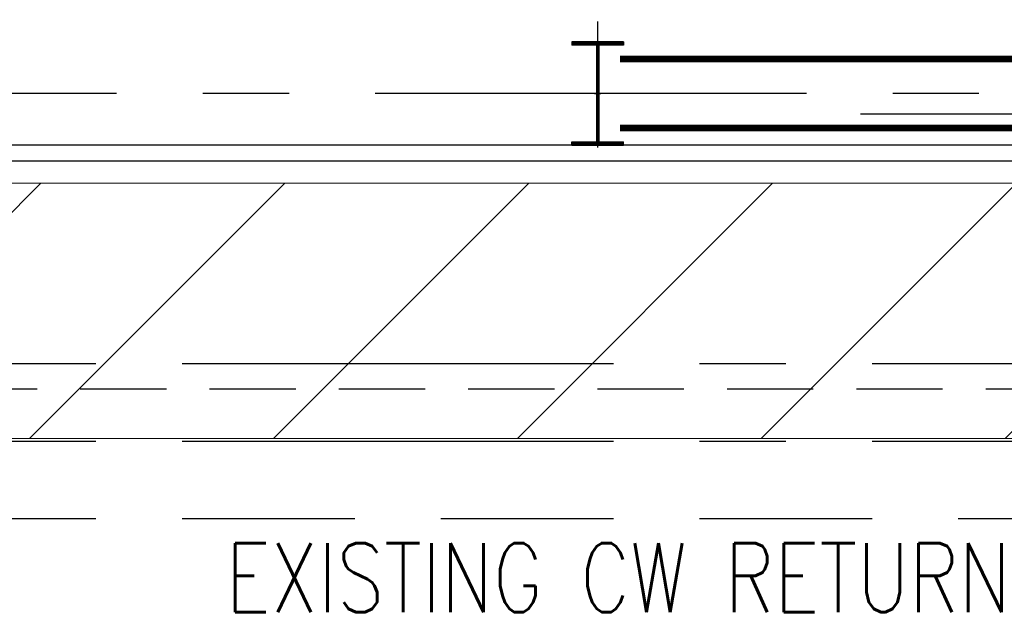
# Model space of a CAD drawing. Header units: inches. Extents: x -4968858 to -265257, y -220693 to 1871410.
# Tile 103 of 225: x -1933143 to -1918870, y 1131476 to 1139952. Entities that reach past the tile are written whole.
import ezdxf
from ezdxf.enums import TextEntityAlignment as Align

# ---------------------------------------------------------------- set-up
doc = ezdxf.new("R2010")
doc.units = ezdxf.units.IN
doc.header["$MEASUREMENT"] = 0
for name, pattern in [('CENTER', [2, 1.25, -0.25, 0.25, -0.25]), ('CONTINOUS', [0]), ('DASHDOT', [1, 0.5, -0.25, 0, -0.25]), ('HIDDEN', [0.375, 0.25, -0.125])]:
    doc.linetypes.add(name, pattern=pattern)
for name, color, linetype in [('COL', 2, 'CENTER'), ('GRID', 8, 'Continuous'), ('HATCH', 9, 'Continuous'), ('PIPE RACK', 150, 'Continuous'), ('STR', 2, 'Continuous'), ('WALL', 6, 'Continuous')]:
    doc.layers.add(name, color=color, linetype=linetype)
doc.layers.add('P', color=250, linetype='Continuous', lineweight=100)
doc.styles.add('ROMANS', font='romans.shx', dxfattribs={"width": 0.8})

# ---------------------------------------------------------------- blocks, each defined once
blk = doc.blocks.new('A$C1C927E47')
at = {"layer": 'COL', "linetype": 'CONTINOUS'}
h = blk.add_hatch(dxfattribs=at)
h.set_pattern_fill('ANSI31', color=1, scale=100, style=0)
h.paths.add_polyline_path([(375, 750), (0, 750), (0, 700), (375, 700)])
h.paths.add_polyline_path([(0, 750), (-375, 750), (-375, 700), (0, 700)])
h.paths.add_polyline_path([(16, 0), (0, 0), (0, -700), (16, -700)])
h.paths.add_polyline_path([(16, 700), (0, 700), (0, 0), (16, 0)])
h.paths.add_polyline_path([(0, 700), (-16, 700), (-16, 0), (0, 0)])
h.paths.add_polyline_path([(0, 0), (-16, 0), (-16, -700), (0, -700)])
h.paths.add_polyline_path([(0, -700), (-375, -700), (-375, -750), (0, -750)])
h.paths.add_polyline_path([(375, -700), (0, -700), (0, -750), (375, -750)])
at = {"layer": 'COL', "color": 1, "linetype": 'CONTINOUS'}
for p, q in [((375, 750), (-375, 750)), ((375, 750), (375, 700)), ((375, 700), (-375, 700)), ((16, -700), (16, 700)), ((-375, -700), (375, -700)), ((-375, -750), (-375, -700)), ((375, -750), (375, -700)), ((-375, -750), (375, -750))]:
    blk.add_line(p, q, dxfattribs=at)
at = {"layer": 'COL', "color": 1}
for p, q in [((-375, 750), (-375, 700)), ((-16, -700), (-16, 700))]:
    blk.add_line(p, q, dxfattribs=at)
at = {"layer": 'COL', "ltscale": 250}
for p, q in [((0, -782), (0, 782)), ((44, 0), (-44, 0))]:
    blk.add_line(p, q, dxfattribs=at)
blk = doc.blocks.new('TG')
blk.add_line((597870, 153346), (597870, 150085))
at = {"layer": 'GRID', "linetype": 'CENTER', "ltscale": 5000}
for p, q in [((597570, 209303), (597570, 113776)), ((559027, 146276), (599026, 146276))]:
    blk.add_line(p, q, dxfattribs=at)
at = {"layer": 'STR', "color": 7, "linetype": 'DASHDOT', "const_width": 100}
for points in [[(597070, 155951), (597070, 146601)], [(598070, 155951), (598070, 146601)]]:
    blk.add_lwpolyline(points, dxfattribs=at)
at = {"layer": 'WALL'}
for p, q in [((598320, 179276), (598320, 114876)), ((598550, 179276), (598550, 114646))]:
    blk.add_line(p, q, dxfattribs=at)
at = {"layer": 'HATCH', "rotation": 270}
blk.add_blockref('A$C1C927E47', (597570, 146276), dxfattribs=at)

msp = doc.modelspace()

# ---------------------------------------------------------------- linework, layer by layer
at = {"color": 8, "linetype": 'CENTER', "ltscale": 5000}
for p, q in [((-1990787.3, 1134968.6), (-1793177.1, 1134968.6)), ((-1990787.3, 1133843.6), (-1823986.4, 1133843.6))]:
    msp.add_line(p, q, dxfattribs=at)
at = {"color": 8, "linetype": 'HIDDEN', "ltscale": 10000}
msp.add_line((-1990787.3, 1132718.6), (-1793177.1, 1132718.6), dxfattribs=at)
at = {"layer": 'P', "color": 142, "linetype": 'HIDDEN', "lineweight": 30, "ltscale": 5000}
msp.add_line((-1878515.1, 1134594), (-1951823.1, 1134594), dxfattribs=at)

# ---------------------------------------------------------------- texts
at = {"color": 1, "ltscale": 0.15, "style": 'ROMANS', "width": 0.8}
msp.add_text('EXISTING CW RETURN', height=1000, dxfattribs=at).set_placement((-1924466.4, 1131864.5), align=Align.MIDDLE)

# ---------------------------------------------------------------- next in the draw order: block references
at = {"layer": 'PIPE RACK', "linetype": 'CONTINOUS', "lineweight": 15, "rotation": 270}
msp.add_blockref('TG', (-2071041.4, 1736451.5), dxfattribs=at)

# ---------------------------------------------------------------- next in the draw order: hatches: boundary and pattern name
at = {"layer": 'PIPE RACK', "linetype": 'CONTINOUS', "lineweight": 15}
h = msp.add_hatch(dxfattribs=at)
h.set_pattern_fill('ANSI31', color=256, scale=20000)
h.set_pattern_definition([(45, (-3306442, 944843.6), (-1767.767, 1767.767), [])])
h.paths.add_polyline_path([(-1862765.1, 1133881.6), (-1955765.1, 1133881.6), (-1955765.1, 1137581.6), (-1862765.1, 1137581.6)])

# ---------------------------------------------------------------- next in the draw order: linework, layer by layer
msp.add_lwpolyline([(-1862765.1, 1133881.6), (-1955765.1, 1133881.6), (-1955765.1, 1137581.6), (-1862765.1, 1137581.6)], close=True, dxfattribs=at)

doc.saveas('drawing.dxf')
